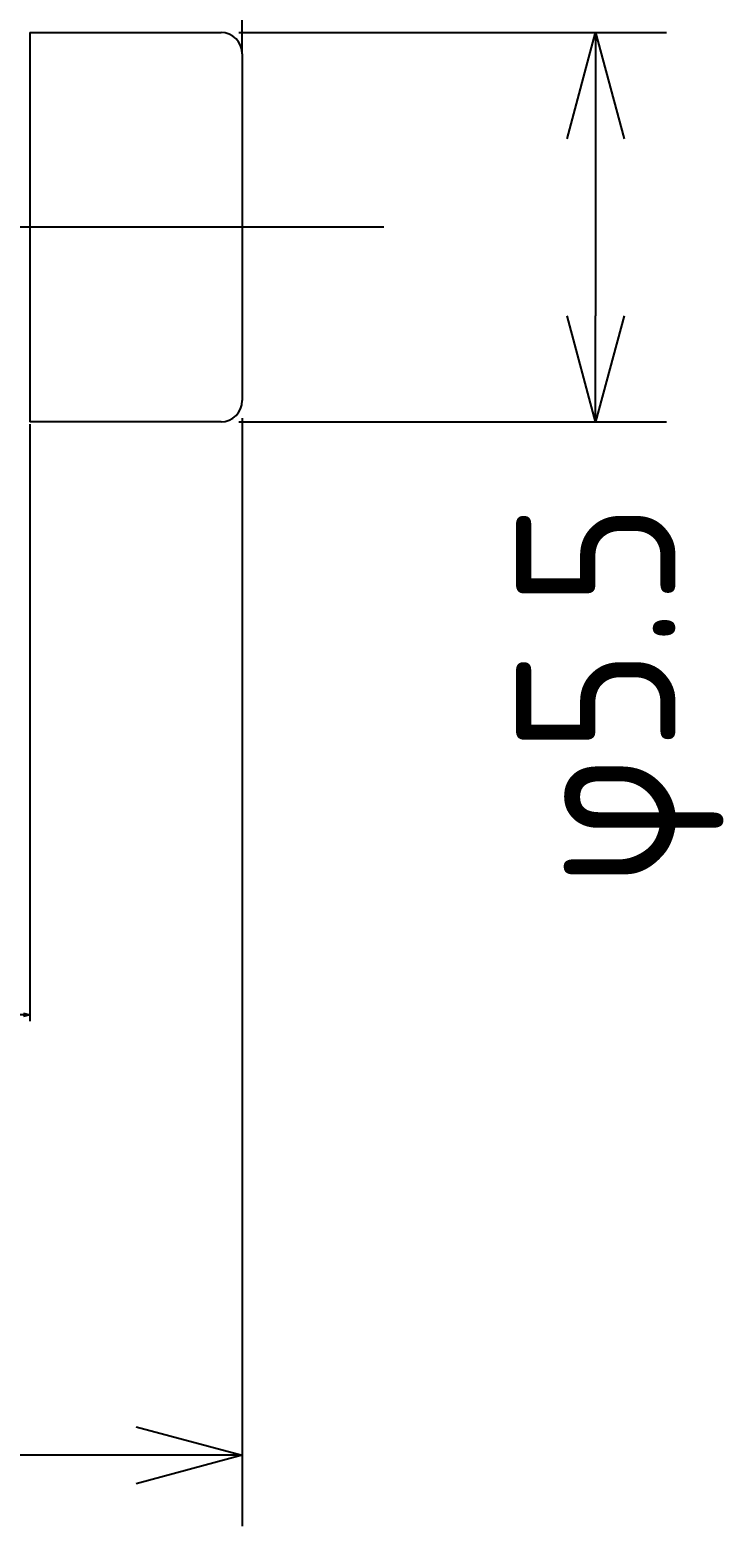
# Model space of a CAD drawing. Extents: x 96 to 247, y 167 to 213.
# Tile 5 of 6: x 237 to 247, y 182 to 203. Entities that reach past the tile are written whole.
import ezdxf

# ---------------------------------------------------------------- set-up
doc = ezdxf.new("R2010")
doc.units = 0
doc.header["$LTSCALE"] = 0.2
doc.linetypes.add('CENTER', pattern=[50.8, 31.75, -6.35, 6.35, -6.35])
doc.layers.get('0').update_dxf_attribs({"linetype": 'CONTINUOUS'})
doc.layers.get('DEFPOINTS').update_dxf_attribs({"linetype": 'CONTINUOUS'})
for name, color, linetype in [('18-0-CON', 3, 'CONTINUOUS'), ('18-2-CEN', 1, 'CENTER'), ('35-0-CON', 7, 'CONTINUOUS')]:
    doc.layers.add(name, color=color, linetype=linetype)
doc.styles.get("Standard").update_dxf_attribs({"font": 'isocp.shx', "bigfont": 'bigfont.shx'})
doc.dimstyles.get("Standard").update_dxf_attribs({"dimtxt": 0.18, "dimasz": 0.18, "dimexe": 0.18, "dimexo": 0.0625, "dimgap": 0.09, "dimtad": 0, "dimtih": 1, "dimtoh": 1, "dimzin": 0, "dimcen": 0.09, "dimazin": 3, "dimtfac": 1, "dimtofl": 0, "dimtmove": 0, "dimatfit": 3})

# ---------------------------------------------------------------- blocks, each defined once
blk = doc.blocks.new('_OPEN30')
at = {"color": 0, "linetype": 'BYBLOCK'}
for p, q in [((-1, 0.268), (0, 0)), ((0, 0), (-1, -0.268)), ((0, 0), (-1, 0))]:
    blk.add_line(p, q, dxfattribs=at)
blk = doc.blocks.new('*D141')
at = {"layer": '18-0-CON', "color": 161}
for p, q in [((100, 203.55), (100, 212.925)), ((240, 202.7), (240, 212.925)), ((101.5, 211.925), (238.5, 211.925))]:
    blk.add_line(p, q, dxfattribs=at)
at = {"layer": 'DEFPOINTS', "color": 0}
for p in [(240, 211.925), (100, 203.3), (240, 202.45)]:
    blk.add_point(p, dxfattribs=at)
at = {"layer": '18-0-CON', "color": 161, "xscale": 1.499999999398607, "yscale": 1.499999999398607, "zscale": 1.499999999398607, "rotation": 180}
blk.add_blockref('_OPEN30', (100, 211.925), dxfattribs=at)
at = {"layer": '18-0-CON', "color": 161, "xscale": 1.499999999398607, "yscale": 1.499999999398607, "zscale": 1.499999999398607}
blk.add_blockref('_OPEN30', (240, 211.925), dxfattribs=at)
at = {"layer": '18-0-CON', "color": 161}
blk.add_text('(140)', height=2.25, dxfattribs=at).set_placement((165.5, 209.43))
blk = doc.blocks.new('*U166')
at = {"layer": '18-0-CON', "color": 161}
blk.add_text('φ5.5', height=2.25, rotation=90, dxfattribs=at).set_placement((246.118, 190.669))
blk = doc.blocks.new('*D165')
at = {"layer": '18-0-CON', "color": 161}
for p, q in [((239.95, 202.75), (245.993, 202.75)), ((244.993, 201.25), (244.993, 198.75)), ((239.95, 197.25), (245.993, 197.25))]:
    blk.add_line(p, q, dxfattribs=at)
at = {"layer": 'DEFPOINTS', "color": 0}
for p in [(239.7, 202.75), (239.7, 197.25), (244.993, 197.25)]:
    blk.add_point(p, dxfattribs=at)
at = {"layer": '18-0-CON', "color": 161, "xscale": 1.499999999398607, "yscale": 1.499999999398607, "zscale": 1.499999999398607}
for p, rotation in [((244.993, 202.75), 90), ((244.993, 197.25), 270)]:
    blk.add_blockref('_OPEN30', p, dxfattribs=dict(at, rotation=rotation))
at = {"layer": '18-0-CON'}
blk.add_blockref('*U166', (0, 0), dxfattribs=at)
blk = doc.blocks.new('*D174')
at = {"layer": '18-0-CON', "color": 0}
for p, q in [((233, 201.781), (233, 207.305)), ((233.09, 207.215), (236.298, 207.215)), ((239.91, 207.215), (236.703, 207.215)), ((240, 202.481), (240, 207.305))]:
    blk.add_line(p, q, dxfattribs=at)
at = {"layer": 'DEFPOINTS', "color": 0}
for p in [(240, 207.215), (240, 202.45), (233, 201.75)]:
    blk.add_point(p, dxfattribs=at)
at = {"layer": '18-0-CON', "color": 0, "xscale": 0.0899999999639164, "yscale": 0.0899999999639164, "zscale": 0.0899999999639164, "rotation": 180}
blk.add_blockref('_OPEN30', (233, 207.215), dxfattribs=at)
at = {"layer": '18-0-CON', "color": 0, "xscale": 0.0899999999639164, "yscale": 0.0899999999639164, "zscale": 0.0899999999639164}
blk.add_blockref('_OPEN30', (240, 207.215), dxfattribs=at)
at = {"layer": '18-0-CON', "color": 0}
blk.add_text('7.0000', height=0.09, dxfattribs=at).set_placement((236.32, 207.056))
blk = doc.blocks.new('*D177')
at = {"layer": '18-0-CON', "color": 0}
for p, q in [((233, 198.219), (233, 188.781)), ((237, 197.219), (237, 188.781)), ((233.09, 188.871), (234.793, 188.871)), ((236.91, 188.871), (235.207, 188.871))]:
    blk.add_line(p, q, dxfattribs=at)
at = {"layer": 'DEFPOINTS', "color": 0}
for p in [(233, 198.25), (237, 197.25), (237, 188.871)]:
    blk.add_point(p, dxfattribs=at)
at = {"layer": '18-0-CON', "color": 0, "xscale": 0.0899999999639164, "yscale": 0.0899999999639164, "zscale": 0.0899999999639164, "rotation": 180}
blk.add_blockref('_OPEN30', (233, 188.871), dxfattribs=at)
at = {"layer": '18-0-CON', "color": 0, "xscale": 0.0899999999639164, "yscale": 0.0899999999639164, "zscale": 0.0899999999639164}
blk.add_blockref('_OPEN30', (237, 188.871), dxfattribs=at)
at = {"layer": '18-0-CON', "color": 0}
blk.add_text('4.0000', height=0.09, dxfattribs=at).set_placement((234.82, 188.712))

msp = doc.modelspace()

# ---------------------------------------------------------------- linework, layer by layer
at = {"layer": '18-0-CON', "color": 161}
for p, q in [((240.00005, 197.3), (240.00005, 181.64862)), ((238.50005, 182.64862), (196.50005, 182.64862))]:
    msp.add_line(p, q, dxfattribs=at)
at = {"layer": '18-2-CEN'}
msp.add_line((242.00005, 200), (98.00145, 200), dxfattribs=at)
at = {"layer": '35-0-CON'}
for p, q in [((237.00005, 202.75), (239.70005, 202.75)), ((237.00005, 202.75), (237.00005, 197.25)), ((240.00005, 202.45), (240.00005, 197.55)), ((239.70005, 197.25), (237.00005, 197.25))]:
    msp.add_line(p, q, dxfattribs=at)
for centre, start, end in [((239.70005, 202.45), 0, 90), ((239.70005, 197.55), 270, 0)]:
    msp.add_arc(centre, 0.3, start, end, dxfattribs=at)

# ---------------------------------------------------------------- block references
at = {"layer": '18-0-CON', "color": 161, "xscale": 1.499999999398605, "yscale": 1.499999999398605, "zscale": 1.499999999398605}
msp.add_blockref('_OPEN30', (240.00005, 182.64862), dxfattribs=at)

# ---------------------------------------------------------------- dimensions: what is measured, and where the dimension line sits
at = {"layer": '18-0-CON'}
dim = msp.add_linear_dim(base=(240.00005, 211.92515), p1=(100, 203.3), p2=(240.00005, 202.45), dimstyle='Standard', override={"dimscale": 0.5, "dimpost": '(<>)', "dimblk1": 'OPEN30', "dimblk2": 'OPEN30', "dimsah": 1}, dxfattribs=at)
dim.commit()
dim.dimension.update_dxf_attribs({"geometry": '*D141', "text_midpoint": (170.00003, 213.41265)})
for base, p1, p2, picture, middle in [((240.00005, 207.21523), (233.00005, 201.75), (240.00005, 202.45), '*D174', (236.50005, 207.21523)), ((237.00005, 188.87143), (233.00005, 198.25), (237.00005, 197.25), '*D177', (235.00005, 188.87143))]:
    dim = msp.add_linear_dim(base=base, p1=p1, p2=p2, dimstyle='Standard', override={"dimscale": 0.5, "dimdec": 4, "dimblk": 'OPEN30', "dimtdec": 4, "dimtmove": 0, "dimtzin": 0}, dxfattribs=at)
    dim.commit()
    dim.dimension.update_dxf_attribs({"geometry": picture, "text_midpoint": middle, "dimtype": 128})
dim = msp.add_linear_dim(base=(244.99343, 197.25), p1=(239.70005, 202.75), p2=(239.70005, 197.25), angle=90, dimstyle='Standard', override={"dimscale": 0.5, "dimpost": 'φ<>', "dimblk1": 'OPEN30', "dimblk2": 'OPEN30', "dimsah": 1}, dxfattribs=at)
dim.commit()
dim.dimension.update_dxf_attribs({"geometry": '*D165', "text_midpoint": (244.99343, 193.58465), "dimtype": 128})

doc.saveas('drawing.dxf')
